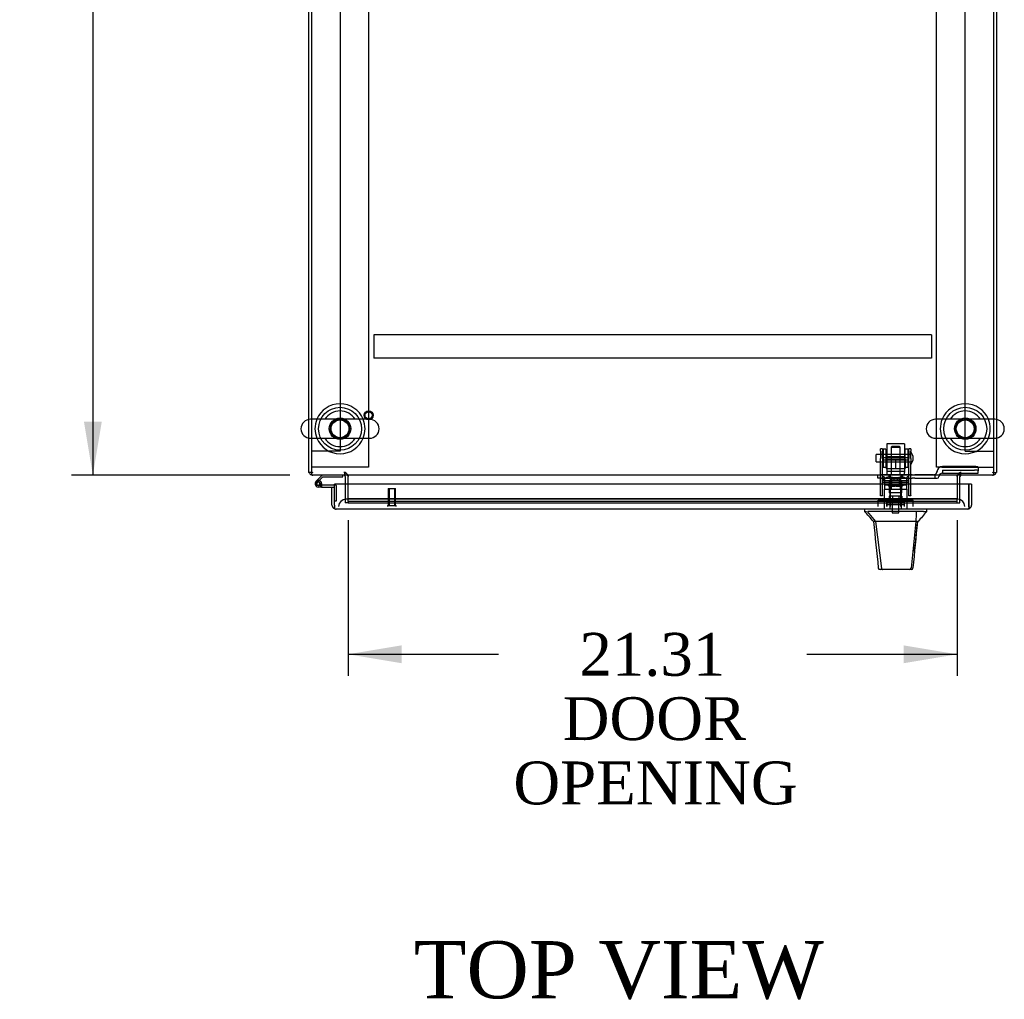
# Model space of a CAD drawing. Header units: inches. Extents: x 1 to 359, y -2 to 239.
# Tile 7 of 18: x 98 to 133, y 170 to 205. Entities that reach past the tile are written whole.
import ezdxf
from ezdxf.enums import TextEntityAlignment as Align
from ezdxf.lldxf.tags import DXFTag

# ---------------------------------------------------------------- set-up
doc = ezdxf.new("R2010")
doc.units = ezdxf.units.IN
doc.header["$MEASUREMENT"] = 0
for name, color, linetype in [('COM53964-5', 7, 'Continuous'), ('COM55523', 7, 'Continuous'), ('COM56676-2', 7, 'Continuous'), ('COM70215', 7, 'Continuous'), ('COM70220', 7, 'Continuous'), ('COM70755-5', 7, 'Continuous'), ('COM70838', 7, 'Continuous'), ('COM70839-3', 7, 'Continuous'), ('COM71200-3', 7, 'Continuous'), ('COM71201-5', 7, 'Continuous'), ('COM71202-2', 7, 'Continuous'), ('Default', 7, 'Continuous'), ('HAN86294', 7, 'Continuous'), ('HAN86294_NUT', 7, 'Continuous'), ('HAN86294_SCREW', 7, 'Continuous'), ('HAN86294_WASHER', 7, 'Continuous'), ('HAN_NUT', 7, 'Continuous'), ('NTS18147', 7, 'Continuous'), ('ROL87452', 7, 'Continuous'), ('RVT17786', 7, 'Continuous'), ('RVT19000', 7, 'Continuous'), ('SCS86415', 7, 'Continuous'), ('SPC87322', 7, 'Continuous'), ('STD26122', 7, 'Continuous'), ('STD26258', 7, 'Continuous'), ('WAF25376', 7, 'Continuous'), ('WAF25377', 7, 'Continuous'), ('WAM254785', 7, 'Continuous'), ('WAM30038', 7, 'Continuous')]:
    doc.layers.add(name, color=color, linetype=linetype)
doc.styles.add('SEACAD_Times_New_Roman', font='times.ttf')
tags = doc.linetypes.add('HIDDEN2', pattern=[0.1875, 0.125, -0.0625]).pattern_tags.tags
tags[6:7] = [DXFTag(74, 4), DXFTag(75, 0), DXFTag(340, '0'), DXFTag(46, 0.0), DXFTag(50, 0.0), DXFTag(44, 0.0), DXFTag(45, 0.0)]
tags[4:5] = [DXFTag(74, 4), DXFTag(75, 0), DXFTag(340, '0'), DXFTag(46, 0.0), DXFTag(50, 0.0), DXFTag(44, 0.0), DXFTag(45, 0.0)]
doc.dimstyles.new('HAMMOND_(STH_-_300x200)', dxfattribs={"dimtxt": 1.5, "dimasz": 1.875, "dimexe": 0.75, "dimexo": 0.75, "dimgap": 0.375, "dimtad": 0, "dimtih": 1, "dimtoh": 1, "dimzin": 0, "dimdsep": 46, "dimtxsty": 'SEACAD_Times_New_Roman', "dimblk1": '_SE_FILLED', "dimblk2": '_SE_FILLED', "dimsah": 1, "dimcen": 0.75, "dimadec": 0, "dimazin": 0, "dimtfac": 0.8, "dimtofl": 0, "dimtmove": 0, "dimatfit": 3, "dimfxl": 1, "dimtolj": 1, "dimtzin": 0, "dimarcsym": 0})

# ---------------------------------------------------------------- blocks, each defined once
blk = doc.blocks.new('SE1')
at = {"layer": 'COM53964-5', "color": 7, "linetype": 'HIDDEN2'}
for p, q in [((109.369, 223.879), (109.369, 189.504)), ((131.239, 189.504), (131.239, 223.879)), ((108.507, 189.504), (108.369, 189.504)), ((109.231, 189.504), (108.507, 189.504)), ((109.369, 189.504), (109.231, 189.504)), ((131.239, 189.504), (131.377, 189.504)), ((131.377, 189.504), (132.101, 189.504)), ((132.101, 189.504), (132.239, 189.504))]:
    blk.add_line(p, q, dxfattribs=at)
at = {"layer": 'COM55523', "color": 7, "linetype": 'Continuous'}
for p, q in [((108.744, 188.662), (108.532, 188.45)), ((108.596, 188.426), (108.769, 188.6)), ((108.623, 188.426), (108.598, 188.426)), ((108.769, 188.6), (109.464, 188.6)), ((109.464, 188.6), (109.464, 188.662)), ((108.548, 188.376), (108.548, 188.351)), ((108.598, 188.301), (108.623, 188.301)), ((108.727, 188.247), (108.611, 188.247)), ((108.673, 188.351), (108.673, 188.376)), ((108.728, 188.364), (108.673, 188.364)), ((108.727, 188.309), (108.714, 188.309)), ((109.181, 188.309), (108.727, 188.309)), ((108.727, 188.309), (108.727, 188.247)), ((108.727, 188.247), (109.181, 188.247)), ((109.181, 188.247), (109.181, 188.245)), ((109.181, 187.769), (109.181, 187.769))]:
    blk.add_line(p, q, dxfattribs=at)
at = {"layer": 'COM55523', "color": 7, "linetype": 'HIDDEN2'}
for p, q in [((108.575, 188.405), (108.596, 188.426)), ((108.714, 188.309), (108.611, 188.309)), ((108.673, 188.364), (108.666, 188.364)), ((108.666, 188.359), (108.727, 188.353)), ((109.218, 188.309), (109.181, 188.309)), ((109.243, 187.769), (109.243, 188.284)), ((109.181, 187.769), (109.243, 187.769))]:
    blk.add_line(p, q, dxfattribs=at)
at = {"layer": 'COM55523', "color": 7, "linetype": 'Continuous'}
for centre, radius, start, end in [((108.611, 188.364), 0.117, 132.392, 0), ((108.598, 188.376), 0.05, 90, 180), ((108.623, 188.376), 0.05, 0, 90), ((108.611, 188.364), 0.117, 0, 72.9726), ((108.598, 188.351), 0.05, 180, 270), ((108.623, 188.351), 0.05, 270, 0)]:
    blk.add_arc(centre, radius, start, end, dxfattribs=at)
at = {"layer": 'COM55523', "color": 7, "linetype": 'HIDDEN2'}
for centre, radius, start, end in [((108.611, 188.364), 0.117, 72.9726, 132.392), ((108.611, 188.364), 0.055, 131.1959, 0), ((108.611, 188.364), 0.055, 0, 131.1959), ((109.218, 188.284), 0.025, 0, 90)]:
    blk.add_arc(centre, radius, start, end, dxfattribs=at)
at = {"layer": 'COM56676-2', "color": 7, "linetype": 'HIDDEN2'}
for p, q in [((110.369, 224.442), (110.369, 188.942)), ((130.239, 188.942), (130.239, 224.442)), ((108.554, 188.942), (108.369, 188.942)), ((110.184, 188.942), (108.554, 188.942)), ((110.369, 188.942), (110.184, 188.942)), ((130.424, 188.942), (130.239, 188.942)), ((130.424, 188.942), (132.054, 188.942)), ((132.054, 188.942), (132.239, 188.942))]:
    blk.add_line(p, q, dxfattribs=at)
at = {"layer": 'COM70215', "color": 7, "linetype": 'HIDDEN2'}
for p, q in [((130.054, 193.57), (110.554, 193.57)), ((110.554, 193.57), (110.554, 193.527)), ((130.054, 193.57), (130.054, 193.527)), ((110.554, 193.527), (110.554, 192.8)), ((130.054, 193.527), (130.054, 192.8)), ((110.554, 192.8), (110.554, 192.757)), ((130.054, 192.757), (110.554, 192.757)), ((130.054, 192.8), (130.054, 192.757))]:
    blk.add_line(p, q, dxfattribs=at)
at = {"layer": 'COM70220', "color": 7, "linetype": 'HIDDEN2'}
for p, q in [((109.821, 187.82), (109.571, 187.82)), ((130.726, 187.82), (109.821, 187.82)), ((130.976, 187.82), (130.726, 187.82))]:
    blk.add_line(p, q, dxfattribs=at)
for centre, start, end in [((109.571, 187.57), 90, 180), ((130.976, 187.57), 0, 90)]:
    blk.add_arc(centre, 0.25, start, end, dxfattribs=at)
at = {"layer": 'COM70755-5', "color": 7, "linetype": 'Continuous'}
for p, q in [((108.369, 222.766), (108.369, 190.617)), ((132.239, 190.617), (132.239, 222.766)), ((108.369, 189.954), (108.369, 188.805)), ((132.239, 188.805), (132.239, 189.954)), ((108.369, 188.805), (108.369, 188.662)), ((132.239, 188.662), (132.239, 188.805)), ((132.239, 188.662), (108.369, 188.662)), ((109.649, 188.662), (109.649, 188.614)), ((109.649, 188.35), (109.649, 188.614)), ((130.959, 188.614), (130.959, 188.662)), ((130.959, 188.614), (130.959, 188.35))]:
    blk.add_line(p, q, dxfattribs=at)
at = {"layer": 'COM70755-5', "color": 7, "linetype": 'HIDDEN2'}
for p, q in [((108.369, 190.617), (108.369, 189.954)), ((132.239, 189.954), (132.239, 190.617)), ((109.649, 187.837), (109.649, 188.35)), ((130.959, 188.35), (130.959, 187.837)), ((109.649, 187.83), (109.649, 187.837)), ((109.649, 187.737), (109.649, 187.83)), ((130.959, 187.83), (109.649, 187.83)), ((109.649, 187.737), (109.649, 187.696)), ((130.959, 187.737), (109.649, 187.737)), ((130.959, 187.837), (130.959, 187.83)), ((130.959, 187.737), (130.959, 187.83)), ((130.959, 187.696), (130.959, 187.737)), ((109.649, 187.694), (109.649, 187.696)), ((109.649, 187.694), (130.959, 187.694)), ((130.959, 187.696), (130.959, 187.694))]:
    blk.add_line(p, q, dxfattribs=at)
for centre in [(109.369, 190.286), (131.239, 190.286)]:
    blk.add_circle(centre, 0.375, dxfattribs=at)
at = {"layer": 'COM70838', "color": 7, "linetype": 'HIDDEN2'}
for p, q in [((130.251, 188.771), (130.251, 188.794)), ((131.564, 188.964), (130.444, 188.964)), ((130.444, 188.837), (131.564, 188.837)), ((130.444, 188.837), (130.444, 188.735)), ((131.689, 188.945), (131.689, 188.819)), ((131.689, 188.737), (131.689, 188.819)), ((128.179, 188.552), (128.179, 188.677)), ((128.179, 188.677), (128.304, 188.677)), ((128.304, 188.552), (128.179, 188.552)), ((128.786, 188.677), (128.304, 188.677)), ((128.304, 188.552), (129.387, 188.552)), ((129.387, 188.677), (128.822, 188.677)), ((129.387, 188.677), (129.475, 188.677)), ((129.475, 188.552), (129.387, 188.552)), ((130.134, 188.677), (129.475, 188.677)), ((129.475, 188.552), (130.189, 188.552)), ((130.189, 188.552), (130.189, 188.69)), ((130.189, 188.552), (130.259, 188.552)), ((130.319, 188.612), (130.319, 188.61)), ((130.444, 188.737), (131.689, 188.737))]:
    blk.add_line(p, q, dxfattribs=at)
for centre, radius, start, end in [((130.134, 188.794), 0.117, 298.0398, 0), ((130.444, 188.771), 0.193, 90, 180), ((130.134, 188.794), 0.117, 270, 298.0398), ((130.259, 188.612), 0.06, 270, 0), ((130.444, 188.61), 0.125, 90, 180)]:
    blk.add_arc(centre, radius, start, end, dxfattribs=at)
for centre, major_axis, start_param, end_param in [((131.564, 188.945), (-0.125, 0), 3.141593, 4.712389), ((131.564, 188.819), (0.125, 0), 0, 1.570796)]:
    blk.add_ellipse(centre, major_axis=major_axis, ratio=0.145455, start_param=start_param, end_param=end_param, dxfattribs=at)
at = {"layer": 'COM70839-3', "color": 7, "linetype": 'HIDDEN2'}
for p, q in [((128.273, 189.508), (128.273, 189.585)), ((128.343, 189.585), (128.273, 189.585)), ((128.273, 189.508), (128.273, 189.249)), ((128.343, 189.585), (128.343, 189.508)), ((128.343, 189.249), (128.343, 189.508)), ((129.265, 189.508), (129.265, 189.585)), ((129.335, 189.585), (129.265, 189.585)), ((129.265, 189.508), (129.265, 189.249)), ((129.335, 189.585), (129.335, 189.508)), ((129.335, 189.249), (129.335, 189.508)), ((128.273, 189.085), (128.273, 189.249)), ((128.273, 187.955), (128.273, 189.085)), ((129.265, 189.265), (128.343, 189.265)), ((128.343, 189.249), (128.343, 189.085)), ((128.343, 189.201), (129.265, 189.201)), ((128.343, 187.955), (128.343, 189.085)), ((129.265, 189.085), (129.265, 189.249)), ((129.265, 187.955), (129.265, 189.085)), ((129.335, 189.249), (129.335, 189.085)), ((129.335, 187.955), (129.335, 189.085)), ((129.265, 188.406), (128.343, 188.406)), ((128.273, 187.945), (128.273, 187.955)), ((128.343, 187.945), (128.273, 187.945)), ((128.343, 187.955), (128.343, 187.945)), ((129.265, 187.945), (129.265, 187.955)), ((129.335, 187.945), (129.265, 187.945)), ((129.335, 187.955), (129.335, 187.945))]:
    blk.add_line(p, q, dxfattribs=at)
at = {"layer": 'COM71200-3', "color": 7, "linetype": 'Continuous'}
for p, q in [((108.274, 190.611), (108.274, 222.772)), ((132.334, 222.772), (132.334, 190.611)), ((108.274, 188.757), (108.274, 189.96)), ((132.334, 189.96), (132.334, 188.757)), ((108.369, 188.757), (108.274, 188.757)), ((132.239, 188.757), (132.334, 188.757)), ((109.554, 188.614), (109.554, 188.35)), ((131.054, 188.35), (131.054, 188.614))]:
    blk.add_line(p, q, dxfattribs=at)
at = {"layer": 'COM71200-3', "color": 7, "linetype": 'HIDDEN2'}
for p, q in [((108.274, 189.96), (108.274, 190.611)), ((132.334, 190.611), (132.334, 189.96)), ((109.554, 188.35), (109.554, 187.695)), ((131.054, 187.695), (131.054, 188.35)), ((109.649, 187.695), (109.554, 187.695)), ((130.959, 187.695), (131.054, 187.695))]:
    blk.add_line(p, q, dxfattribs=at)
at = {"layer": 'COM71200-3', "color": 7, "linetype": 'Continuous'}
for centre, radius, start, end in [((108.417, 188.805), 0.143, 199.6129, 250.3871), ((132.191, 188.805), 0.143, 289.6129, 340.3871), ((109.506, 188.614), 0.048, 0, 90), ((109.506, 188.614), 0.143, 0, 19.6129), ((131.102, 188.614), 0.143, 160.3871, 180), ((131.102, 188.614), 0.048, 90, 180)]:
    blk.add_arc(centre, radius, start, end, dxfattribs=at)
at = {"layer": 'COM71200-3', "color": 7, "linetype": 'HIDDEN2'}
for centre, radius, start, end in [((108.417, 188.805), 0.048, 180, 270), ((109.506, 188.614), 0.143, 19.6129, 90), ((131.102, 188.614), 0.143, 90, 160.3871), ((132.191, 188.805), 0.048, 270, 0), ((108.417, 188.805), 0.143, 250.3871, 270), ((132.191, 188.805), 0.143, 270, 289.6129)]:
    blk.add_arc(centre, radius, start, end, dxfattribs=at)
at = {"layer": 'COM71201-5', "color": 7, "linetype": 'HIDDEN2'}
for p, q in [((109.524, 188.757), (109.524, 188.662)), ((109.554, 188.614), (109.554, 188.757)), ((131.054, 188.757), (131.054, 188.614)), ((131.084, 188.662), (131.084, 188.757)), ((109.649, 187.695), (130.959, 187.695))]:
    blk.add_line(p, q, dxfattribs=at)
at = {"layer": 'COM71202-2', "color": 7, "linetype": 'Continuous'}
for p, q in [((109.086, 188.245), (109.181, 188.245)), ((109.086, 187.618), (109.086, 188.245)), ((131.366, 188.35), (109.181, 188.35)), ((109.181, 187.618), (109.181, 188.35)), ((109.181, 187.618), (109.181, 188.245)), ((131.366, 187.618), (131.366, 188.35)), ((131.461, 188.35), (131.366, 188.35)), ((131.366, 188.35), (131.366, 187.618)), ((131.461, 188.35), (131.461, 187.618)), ((109.181, 187.555), (109.142, 187.504)), ((109.181, 187.618), (109.181, 187.618)), ((109.181, 187.618), (109.181, 187.504)), ((109.181, 187.618), (109.181, 187.555)), ((109.228, 187.475), (109.229, 187.475)), ((131.318, 187.475), (109.229, 187.475)), ((109.229, 187.475), (109.229, 187.475)), ((109.229, 187.475), (109.229, 187.475)), ((131.318, 187.475), (131.318, 187.475)), ((131.318, 187.475), (131.318, 187.475)), ((131.366, 187.618), (131.366, 187.618)), ((131.366, 187.618), (131.366, 187.504)), ((131.366, 187.555), (131.366, 187.618)), ((131.366, 187.555), (131.405, 187.504))]:
    blk.add_line(p, q, dxfattribs=at)
for centre, start, end in [((109.229, 187.618), 180, 232.4964), ((109.229, 187.618), 232.4964, 269.8439), ((109.229, 187.618), 269.9238, 270), ((131.318, 187.618), 270.1561, 307.5036), ((131.318, 187.618), 270, 270.0762), ((131.318, 187.618), 307.5036, 0)]:
    blk.add_arc(centre, 0.143, start, end, dxfattribs=at)
for points in [[(109.181, 187.504), (109.189, 187.495), (109.197, 187.487), (109.209, 187.48), (109.213, 187.478), (109.221, 187.475), (109.225, 187.475), (109.229, 187.475)], [(131.366, 187.504), (131.358, 187.495), (131.35, 187.487), (131.338, 187.48), (131.334, 187.478), (131.326, 187.475), (131.322, 187.475), (131.318, 187.475)]]:
    blk.add_open_spline(points, degree=3, knots=[0, 0, 0, 0, 0.5, 0.5, 0.75, 0.75, 1, 1, 1, 1], dxfattribs=at)
at = {"layer": 'HAN86294', "color": 7, "linetype": 'HIDDEN2'}
for p, q in [((128.674, 189.667), (128.644, 189.637)), ((128.644, 189.637), (128.964, 189.637)), ((128.644, 189.637), (128.644, 188.677)), ((128.934, 189.667), (128.674, 189.667)), ((128.964, 189.637), (128.934, 189.667)), ((128.964, 188.677), (128.964, 189.637)), ((128.408, 188.177), (128.604, 188.177)), ((128.408, 188.177), (128.408, 187.475)), ((128.604, 188.177), (129.003, 188.177)), ((128.604, 188.177), (128.604, 187.475)), ((128.644, 188.302), (128.644, 188.177)), ((128.644, 188.302), (128.804, 188.302)), ((128.804, 188.302), (128.964, 188.302)), ((128.964, 188.302), (128.964, 188.177)), ((129.003, 188.177), (129.199, 188.177)), ((129.003, 188.177), (129.003, 187.475)), ((129.199, 188.177), (129.199, 187.475))]:
    blk.add_line(p, q, dxfattribs=at)
at = {"layer": 'HAN86294', "color": 7, "linetype": 'Continuous'}
for p, q in [((127.714, 187.475), (127.714, 187.392)), ((127.714, 187.395), (127.786, 187.395)), ((127.813, 187.395), (128.097, 187.04)), ((127.905, 187.395), (127.827, 187.395)), ((129.522, 187.395), (127.905, 187.395)), ((129.703, 187.395), (129.522, 187.395)), ((129.78, 187.395), (129.703, 187.395)), ((129.78, 187.395), (129.894, 187.395)), ((129.894, 187.392), (129.894, 187.475)), ((128.014, 187.04), (128.029, 187.04)), ((128.097, 187.04), (128.029, 187.04)), ((128.142, 187.04), (128.097, 187.04)), ((128.097, 187.04), (128.312, 185.402)), ((128.234, 187.04), (128.142, 187.04)), ((129.511, 187.04), (128.234, 187.04)), ((129.511, 187.04), (129.347, 185.404)), ((129.541, 187.04), (129.511, 187.04)), ((129.556, 187.04), (129.541, 187.04)), ((129.566, 187.04), (129.556, 187.04)), ((129.566, 187.04), (129.594, 187.04)), ((128.198, 185.415), (128.198, 185.413)), ((128.358, 185.36), (128.258, 185.36)), ((129.295, 185.36), (128.358, 185.36)), ((129.349, 185.36), (129.295, 185.36)), ((129.409, 185.414), (129.409, 185.416))]:
    blk.add_line(p, q, dxfattribs=at)
for centre, radius, start, end in [((123.922, 183.762), 5.251, 38.6173, 43.7666), ((142.01, 176.85), 16.062, 138.9673, 140.6254), ((67.549, 193.084), 62.32, 353.47841, 354.43409), ((128.258, 185.42), 0.06, 185.9929, 270.0075), ((129.293, 185.415), 0.0554, 272.131, 348.8293), ((129.349, 185.42), 0.06, 269.9911, 354.4242)]:
    blk.add_arc(centre, radius, start, end, dxfattribs=at)
for points in [[(129.522, 187.395), (129.519, 187.276), (129.515, 187.158), (129.511, 187.04)], [(128.029, 187.04), (128.085, 186.498), (128.142, 185.956), (128.198, 185.415)], [(129.566, 187.04), (129.514, 186.498), (129.462, 185.957), (129.409, 185.416)]]:
    blk.add_open_spline(points, degree=3, dxfattribs=at)
blk.add_open_spline([(128.312, 185.402), (128.315, 185.39), (128.321, 185.379), (128.338, 185.364), (128.348, 185.36), (128.358, 185.36)], degree=3, knots=[0, 0, 0, 0, 0.5, 0.5, 1, 1, 1, 1], dxfattribs=at)
at = {"layer": 'HAN86294_NUT', "color": 7, "linetype": 'HIDDEN2'}
for p, q in [((128.471, 189.269), (128.471, 189.219)), ((128.471, 189.219), (128.638, 189.219)), ((128.471, 189.219), (128.471, 188.894)), ((129.106, 189.299), (128.501, 189.299)), ((128.638, 189.219), (128.804, 189.219)), ((128.804, 189.219), (128.97, 189.219)), ((128.804, 189.219), (128.804, 188.894)), ((128.97, 189.219), (129.136, 189.219)), ((129.136, 189.219), (129.136, 189.269)), ((129.136, 189.219), (129.136, 188.894)), ((128.471, 188.894), (128.804, 188.894)), ((128.804, 188.894), (129.136, 188.894))]:
    blk.add_line(p, q, dxfattribs=at)
for centre, start, end in [((128.501, 189.269), 90, 180), ((129.106, 189.269), 0, 90)]:
    blk.add_arc(centre, 0.03, start, end, dxfattribs=at)
at = {"layer": 'HAN86294_SCREW', "color": 7, "linetype": 'HIDDEN2'}
for p, q in [((128.541, 187.79), (129.066, 187.79)), ((128.541, 187.79), (128.541, 187.72)), ((128.541, 187.72), (129.066, 187.72)), ((128.693, 187.927), (128.582, 187.927)), ((128.582, 187.927), (128.582, 187.79)), ((128.688, 187.72), (128.688, 187.345)), ((128.915, 187.927), (128.693, 187.927)), ((128.693, 187.927), (128.693, 187.79)), ((129.026, 187.927), (128.915, 187.927)), ((128.915, 187.927), (128.915, 187.79)), ((128.92, 187.345), (128.92, 187.72)), ((129.026, 187.927), (129.026, 187.79)), ((129.066, 187.72), (129.066, 187.79)), ((128.688, 187.345), (128.92, 187.345))]:
    blk.add_line(p, q, dxfattribs=at)
at = {"layer": 'HAN86294_WASHER', "color": 7, "linetype": 'HIDDEN2'}
for p, q in [((129.115, 187.69), (128.492, 187.69)), ((128.492, 187.69), (128.492, 187.63)), ((129.115, 187.63), (128.492, 187.63)), ((128.492, 187.63), (128.492, 187.57)), ((129.115, 187.63), (128.492, 187.63)), ((129.115, 187.63), (129.115, 187.69)), ((129.115, 187.57), (129.115, 187.63))]:
    blk.add_line(p, q, dxfattribs=at)
at = {"layer": 'HAN_NUT', "color": 7, "linetype": 'HIDDEN2'}
for p, q in [((128.498, 187.785), (128.192, 187.785)), ((128.192, 187.57), (128.192, 187.785)), ((129.11, 187.785), (128.498, 187.785)), ((128.498, 187.57), (128.498, 187.785)), ((129.416, 187.785), (129.11, 187.785)), ((129.11, 187.57), (129.11, 187.785)), ((129.416, 187.57), (129.416, 187.785))]:
    blk.add_line(p, q, dxfattribs=at)
at = {"layer": 'NTS18147', "color": 7, "linetype": 'HIDDEN2'}
for p, q in [((128.341, 188.603), (128.341, 188.603)), ((128.404, 188.603), (128.341, 188.603)), ((128.341, 188.603), (128.341, 188.541)), ((128.404, 188.603), (128.341, 188.603)), ((128.409, 188.541), (128.341, 188.541)), ((128.409, 188.541), (128.341, 188.541)), ((128.341, 188.541), (128.341, 188.478)), ((128.341, 188.478), (128.409, 188.478)), ((128.341, 188.478), (128.409, 188.478)), ((128.404, 188.603), (128.404, 188.603)), ((128.404, 188.603), (128.404, 188.541)), ((128.409, 188.541), (128.409, 188.541)), ((128.409, 188.478), (128.409, 188.541)), ((128.409, 188.478), (128.736, 188.478)), ((128.409, 188.478), (128.736, 188.478)), ((128.604, 188.603), (128.572, 188.603)), ((128.604, 188.603), (128.572, 188.603)), ((128.584, 188.478), (128.584, 188.478)), ((128.584, 188.478), (128.584, 188.04)), ((128.872, 188.541), (128.736, 188.541)), ((128.736, 188.541), (128.736, 188.541)), ((128.872, 188.541), (128.736, 188.541)), ((128.736, 188.541), (128.736, 188.478)), ((128.736, 188.478), (128.872, 188.478)), ((128.736, 188.478), (128.872, 188.478)), ((128.872, 188.541), (128.872, 188.541)), ((128.872, 188.478), (128.872, 188.541)), ((128.872, 188.478), (129.199, 188.478)), ((128.872, 188.478), (129.199, 188.478)), ((129.035, 188.603), (129.004, 188.603)), ((129.035, 188.603), (129.004, 188.603)), ((129.024, 188.478), (129.024, 188.478)), ((129.024, 188.04), (129.024, 188.478)), ((129.267, 188.541), (129.199, 188.541)), ((129.199, 188.541), (129.199, 188.541)), ((129.267, 188.541), (129.199, 188.541)), ((129.199, 188.541), (129.199, 188.478)), ((129.199, 188.478), (129.267, 188.478)), ((129.199, 188.478), (129.267, 188.478)), ((129.204, 188.603), (129.204, 188.603)), ((129.267, 188.603), (129.204, 188.603)), ((129.204, 188.541), (129.204, 188.603)), ((129.267, 188.603), (129.204, 188.603)), ((129.267, 188.603), (129.267, 188.603)), ((129.267, 188.541), (129.267, 188.603)), ((129.267, 188.478), (129.267, 188.541)), ((129.024, 188.04), (128.584, 188.04)), ((129.024, 188.04), (128.584, 188.04))]:
    blk.add_line(p, q, dxfattribs=at)
for centre, start_param, end_param in [((128.572, 188.284), 2.506883, 3.776302), ((128.572, 188.284), 2.506883, 3.141593), ((128.604, 188.284), 2.506883, 3.141593), ((128.604, 188.284), 2.506883, 3.141593), ((129.004, 188.284), 3.141593, 3.776302), ((129.035, 188.284), 2.506883, 3.776302), ((129.035, 188.284), 3.141593, 3.776302)]:
    blk.add_ellipse(centre, major_axis=(0, -0.318), ratio=0.866025, start_param=start_param, end_param=end_param, dxfattribs=at)
at = {"layer": 'ROL87452', "color": 7, "linetype": 'HIDDEN2'}
for p, q in [((128.491, 189.757), (128.491, 188.757)), ((129.116, 189.757), (128.491, 189.757)), ((129.116, 189.757), (129.116, 188.757))]:
    blk.add_line(p, q, dxfattribs=at)
at = {"layer": 'RVT17786', "color": 7, "linetype": 'HIDDEN2'}
for p, q in [((128.125, 189.132), (128.125, 189.382)), ((129.335, 189.382), (128.125, 189.382)), ((128.125, 189.132), (129.335, 189.132))]:
    blk.add_line(p, q, dxfattribs=at)
blk.add_arc((129.102, 189.257), 0.318, 317.1291, 42.8709, dxfattribs=at)
at = {"layer": 'RVT19000', "color": 7, "linetype": 'HIDDEN2'}
for p, q in [((129.116, 188.79), (128.491, 188.79)), ((128.491, 188.757), (128.491, 188.677)), ((129.116, 188.677), (129.116, 188.757)), ((128.609, 188.677), (128.609, 188.552)), ((128.663, 188.552), (128.663, 188.34)), ((128.822, 188.677), (128.786, 188.677)), ((128.944, 188.34), (128.944, 188.552)), ((128.999, 188.552), (128.999, 188.677)), ((128.944, 188.34), (128.663, 188.34))]:
    blk.add_line(p, q, dxfattribs=at)
at = {"layer": 'SCS86415', "color": 7, "linetype": 'Continuous'}
for p, q in [((110.405, 190.617), (108.333, 190.617)), ((132.275, 190.617), (130.203, 190.617)), ((108.333, 189.954), (110.405, 189.954)), ((130.203, 189.954), (132.275, 189.954))]:
    blk.add_line(p, q, dxfattribs=at)
for centre, radius, start, end in [((109.369, 190.286), 0.625, 32.0055, 147.9945), ((131.239, 190.286), 0.625, 32.0055, 147.9945), ((108.333, 190.286), 0.331, 90, 270), ((110.405, 190.286), 0.331, 270, 90), ((130.203, 190.286), 0.331, 90, 270), ((132.275, 190.286), 0.331, 270, 90), ((109.369, 190.286), 0.625, 212.0055, 327.9945), ((131.239, 190.286), 0.625, 212.0055, 327.9945)]:
    blk.add_arc(centre, radius, start, end, dxfattribs=at)
for points in [[(109.578, 189.952), (109.576, 189.952), (109.573, 189.952), (109.542, 189.948), (109.512, 189.947), (109.452, 189.947), (109.419, 189.947), (109.368, 189.948), (109.349, 189.948), (109.33, 189.947)], [(131.448, 189.952), (131.446, 189.952), (131.443, 189.952), (131.412, 189.948), (131.382, 189.947), (131.322, 189.947), (131.289, 189.947), (131.238, 189.948), (131.219, 189.948), (131.2, 189.947)]]:
    blk.add_open_spline(points, degree=3, knots=[0.74722968, 0.74722968, 0.74722968, 0.74722968, 0.75, 0.75, 0.78125, 0.78125, 0.8125, 0.8125, 0.83073551, 0.83073551, 0.83073551, 0.83073551], dxfattribs=at)
at = {"layer": 'SPC87322', "color": 7, "linetype": 'HIDDEN2'}
for p, q in [((128.411, 188.552), (128.411, 188.177)), ((128.566, 188.677), (128.566, 188.552)), ((128.576, 188.677), (128.576, 188.552)), ((129.031, 188.677), (129.031, 188.552)), ((129.041, 188.677), (129.041, 188.552)), ((129.196, 188.177), (129.196, 188.552))]:
    blk.add_line(p, q, dxfattribs=at)
at = {"layer": 'STD26122', "color": 7, "linetype": 'HIDDEN2'}
for p, q in [((128.654, 188.57), (128.619, 188.535)), ((128.619, 188.535), (128.989, 188.535)), ((128.619, 188.535), (128.619, 187.57)), ((128.954, 188.57), (128.654, 188.57)), ((128.989, 188.535), (128.954, 188.57)), ((128.989, 187.57), (128.989, 188.535))]:
    blk.add_line(p, q, dxfattribs=at)
at = {"layer": 'STD26258', "color": 7, "linetype": 'HIDDEN2'}
for p, q in [((111.056, 188.195), (111.306, 188.195)), ((111.056, 188.195), (111.056, 187.601)), ((111.087, 188.195), (111.087, 187.601)), ((111.275, 188.195), (111.275, 187.601)), ((111.306, 187.601), (111.306, 188.195)), ((111.025, 187.601), (111.337, 187.601)), ((111.025, 187.601), (111.025, 187.57)), ((111.337, 187.57), (111.337, 187.601))]:
    blk.add_line(p, q, dxfattribs=at)
for radius in [0.156, 0.125]:
    blk.add_circle((110.369, 190.757), radius, dxfattribs=at)
at = {"layer": 'WAF25376', "color": 7, "linetype": 'HIDDEN2'}
for p, q in [((128.367, 189.572), (128.367, 188.942)), ((128.467, 189.572), (128.367, 189.572)), ((128.467, 189.572), (128.467, 188.942)), ((129.141, 188.942), (129.141, 189.572)), ((129.241, 189.572), (129.141, 189.572)), ((129.241, 188.942), (129.241, 189.572)), ((128.367, 188.942), (128.467, 188.942)), ((129.141, 188.942), (129.241, 188.942))]:
    blk.add_line(p, q, dxfattribs=at)
at = {"layer": 'WAF25377', "color": 7, "linetype": 'Continuous'}
for centre, start, end in [((109.369, 190.286), 22.2452, 157.7548), ((131.239, 190.286), 22.2452, 157.7548), ((109.369, 190.286), 202.2452, 337.7548), ((131.239, 190.286), 202.2452, 337.7548)]:
    blk.add_arc(centre, 0.875, start, end, dxfattribs=at)
at = {"layer": 'WAF25377', "color": 7, "linetype": 'HIDDEN2'}
for centre, radius, start, end in [((109.369, 190.286), 0.875, 157.7548, 202.2452), ((109.369, 190.286), 0.34, 94.3049, 0), ((109.369, 190.286), 0.34, 0, 92.3941), ((109.369, 190.286), 0.875, 0, 22.2452), ((131.239, 190.286), 0.875, 157.7548, 202.2452), ((131.239, 190.286), 0.34, 94.3049, 0), ((131.239, 190.286), 0.34, 0, 92.3941), ((131.239, 190.286), 0.875, 0, 22.2452), ((109.369, 190.286), 0.875, 337.7548, 0), ((131.239, 190.286), 0.875, 337.7548, 0)]:
    blk.add_arc(centre, radius, start, end, dxfattribs=at)
at = {"layer": 'WAM254785', "color": 7, "linetype": 'HIDDEN2'}
for centre, radius in [((109.369, 190.286), 0.75), ((131.239, 190.286), 0.75), ((109.369, 190.286), 0.312), ((131.239, 190.286), 0.312)]:
    blk.add_circle(centre, radius, dxfattribs=at)
at = {"layer": 'WAM30038', "color": 7, "linetype": 'HIDDEN2'}
for p, q in [((128.429, 188.353), (129.179, 188.353)), ((128.429, 188.353), (128.429, 188.329)), ((128.429, 188.353), (129.179, 188.353)), ((128.429, 188.353), (128.429, 188.353)), ((128.429, 188.329), (129.179, 188.329)), ((128.429, 188.329), (129.179, 188.329)), ((128.63, 188.265), (128.576, 188.265)), ((128.63, 188.265), (128.576, 188.265)), ((128.602, 188.31), (128.63, 188.265)), ((128.602, 188.309), (128.63, 188.265)), ((128.643, 188.281), (128.618, 188.319)), ((128.655, 188.265), (128.627, 188.31)), ((128.655, 188.265), (128.627, 188.309)), ((128.63, 188.265), (128.643, 188.281)), ((128.63, 188.265), (128.643, 188.281)), ((128.786, 188.265), (128.655, 188.265)), ((128.786, 188.265), (128.655, 188.265)), ((128.786, 188.309), (128.786, 188.265)), ((128.821, 188.265), (128.821, 188.309)), ((128.953, 188.265), (128.821, 188.265)), ((128.953, 188.265), (128.821, 188.265)), ((128.981, 188.31), (128.953, 188.265)), ((128.981, 188.309), (128.953, 188.265)), ((128.989, 188.319), (128.965, 188.281)), ((128.965, 188.281), (128.978, 188.265)), ((128.965, 188.281), (128.978, 188.265)), ((128.978, 188.265), (129.006, 188.31)), ((128.978, 188.265), (129.006, 188.309)), ((129.032, 188.265), (128.978, 188.265)), ((129.032, 188.265), (128.978, 188.265)), ((129.179, 188.329), (129.179, 188.353)), ((129.179, 188.353), (129.179, 188.353))]:
    blk.add_line(p, q, dxfattribs=at)
for centre, radius, start, end in [((127.901, 187.744), 0.85, 41.7058, 43.4493), ((128.804, 188.31), 0.0181, 91.7718, 183.073), ((128.803, 188.31), 0.0182, 357.1609, 87.9942), ((129.71, 187.741), 0.854, 136.5547, 138.2901)]:
    blk.add_arc(centre, radius, start, end, dxfattribs=at)
for points, knots in [([(128.576, 188.265), (128.564, 188.277), (128.553, 188.29), (128.541, 188.303), (128.539, 188.305), (128.537, 188.307), (128.536, 188.309)], [0, 0, 0, 0, 0.858552, 0.858552, 0.858552, 1, 1, 1, 1]), ([(128.597, 188.323), (128.597, 188.323), (128.597, 188.322), (128.597, 188.318), (128.599, 188.314), (128.602, 188.309)], [0.4389304, 0.4389304, 0.4389304, 0.4389304, 0.5, 0.5, 1, 1, 1, 1]), ([(128.627, 188.309), (128.625, 188.312), (128.624, 188.314), (128.62, 188.318), (128.618, 188.32), (128.614, 188.324), (128.611, 188.325), (128.606, 188.328), (128.604, 188.329), (128.602, 188.329)], [0, 0, 0, 0, 0.25, 0.25, 0.5, 0.5, 0.75, 0.75, 1, 1, 1, 1]), ([(129.006, 188.329), (129.004, 188.329), (129.001, 188.328), (128.996, 188.325), (128.994, 188.324), (128.987, 188.318), (128.984, 188.314), (128.981, 188.309)], [0, 0, 0, 0, 0.25, 0.25, 0.5, 0.5, 1, 1, 1, 1]), ([(129.006, 188.309), (129.007, 188.312), (129.008, 188.314), (129.01, 188.318), (129.011, 188.32), (129.011, 188.322), (129.011, 188.323), (129.011, 188.323)], [0, 0, 0, 0, 0.25, 0.25, 0.5, 0.5, 0.5626015, 0.5626015, 0.5626015, 0.5626015]), ([(129.072, 188.309), (129.07, 188.307), (129.068, 188.305), (129.066, 188.303), (129.055, 188.29), (129.044, 188.277), (129.032, 188.265)], [0, 0, 0, 0, 0.141448, 0.141448, 0.141448, 1, 1, 1, 1])]:
    blk.add_open_spline(points, degree=3, knots=knots, dxfattribs=at)
blk = doc.blocks.new('DMBLK4568')
at = {"layer": 'Default', "linetype": 'Continuous'}
for points in [[(100.411, 222.847), (101.036, 222.847), (100.724, 224.722)], [(100.411, 190.537), (100.724, 188.662), (101.036, 190.537)]]:
    blk.add_hatch(color=7, dxfattribs=at).paths.add_polyline_path(points)
at = {"layer": 'Default', "color": 7, "linetype": 'Continuous'}
for p, q in [((107.619, 224.722), (99.974, 224.722)), ((100.724, 224.722), (100.724, 207.967)), ((100.724, 205.942), (100.724, 188.662)), ((107.619, 188.662), (99.974, 188.662))]:
    blk.add_line(p, q, dxfattribs=at)
at = {"layer": 'Default', "color": 7, "linetype": 'Continuous', "style": 'SEACAD_Times_New_Roman'}
blk.add_text('36.06', height=1.5, dxfattribs=at).set_placement((98.164, 207.442), align=Align.TOP_LEFT)
blk = doc.blocks.new('_SE_FILLED')
at = {"color": 0}
blk.add_line((0, 0), (-1, 0), dxfattribs=at)
blk.add_solid([(0, 0), (-1, -0.1665), (-1, 0.1665), (0, 0)], dxfattribs=at)
blk = doc.blocks.new('DMBLK4569')
at = {"layer": 'Default', "linetype": 'Continuous'}
for points in [[(111.524, 182.083), (111.524, 182.708), (109.649, 182.395)], [(129.084, 182.083), (130.959, 182.395), (129.084, 182.708)]]:
    blk.add_hatch(color=7, dxfattribs=at).paths.add_polyline_path(points)
at = {"layer": 'Default', "color": 7, "linetype": 'Continuous'}
for p, q in [((109.649, 187.087), (109.649, 181.645)), ((130.959, 187.087), (130.959, 181.645)), ((109.649, 182.395), (114.909, 182.395)), ((125.699, 182.395), (130.959, 182.395))]:
    blk.add_line(p, q, dxfattribs=at)
at = {"layer": 'Default', "color": 7, "linetype": 'Continuous', "style": 'SEACAD_Times_New_Roman'}
for s, p in [('21.31', (117.745, 183.145)), ('DOOR', (117.158, 180.895)), ('OPENING', (115.434, 178.645))]:
    blk.add_text(s, height=1.5, dxfattribs=at).set_placement(p, align=Align.TOP_LEFT)

msp = doc.modelspace()

# ---------------------------------------------------------------- block references
at = {"layer": 'Default'}
msp.add_blockref('SE1', (0, 0), dxfattribs=at)

# ---------------------------------------------------------------- texts
at = {"layer": 'Default', "color": 7, "linetype": 'Continuous', "style": 'SEACAD_Times_New_Roman'}
msp.add_text('TOP VIEW', height=2, dxfattribs=at).set_placement((111.947, 172.36), align=Align.TOP_LEFT)

# ---------------------------------------------------------------- dimensions: what is measured, and where the dimension line sits
at = {"layer": 'Default', "color": 7, "linetype": 'Continuous'}
for base, p1, p2, angle, text, picture, middle in [((100.724, 224.722), (108.369, 224.722), (108.369, 188.662), 270, '\\A1;<>', 'DMBLK4568', (100.724, 206.692)), ((109.649, 182.395), (109.649, 187.837), (130.959, 187.837), 0, '\\A1;<>\\PDOOR\\XOPENING', 'DMBLK4569', (120.304, 182.395))]:
    dim = msp.add_linear_dim(base=base, p1=p1, p2=p2, angle=angle, text=text, dimstyle='HAMMOND_(STH_-_300x200)', dxfattribs=at)
    dim.commit()
    dim.dimension.update_dxf_attribs({"geometry": picture, "text_midpoint": middle, "dimtype": 161})

doc.saveas('drawing.dxf')
